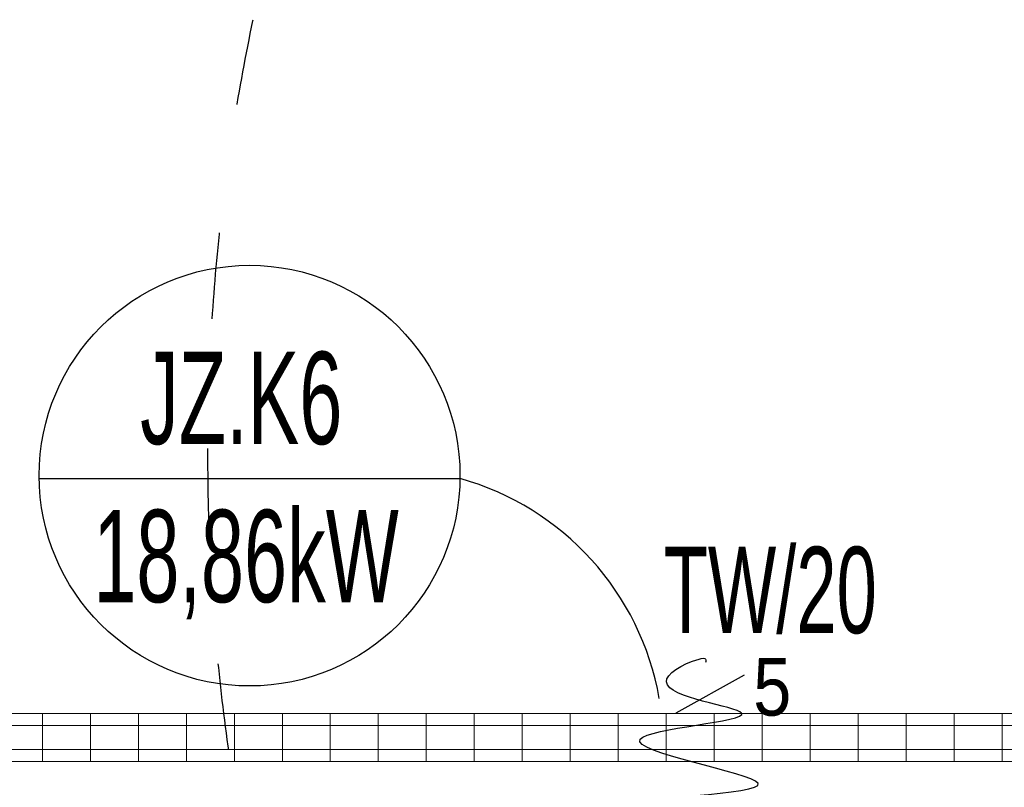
# Model space of a CAD drawing. Header units: millimetres. Extents: x -165365 to -33565, y 7406 to 103342.
# Tile 167 of 256: x -85147 to -83096, y 25785 to 27385. Entities that reach past the tile are written whole.
import ezdxf
from ezdxf.enums import TextEntityAlignment as Align

# ---------------------------------------------------------------- set-up
doc = ezdxf.new("R2010")
doc.units = ezdxf.units.MM
doc.header["$MEASUREMENT"] = 0
doc.linetypes.add('ACAD_ISO03W100', pattern=[150, 60, -90])
doc.layers.add('2DE_PRO_CblfEZ', color=80, linetype='Continuous', lineweight=15)
doc.layers.add('CP_DETAL', color=33, linetype='Continuous', lineweight=9)
for name, color, linetype in [('ELEK CIENKIE', 80, 'Continuous'), ('ELEK GNIAZDA', 234, 'Continuous'), ('ELEK OPIS', 140, 'Continuous'), ('ELEKTRYKA_OPIS GNIAZD', 230, 'Continuous')]:
    doc.layers.add(name, color=color, linetype=linetype)
doc.styles.add('Arial', font='arial.ttf')
doc.styles.add('CP_ATTR', font='arial.ttf')

# ---------------------------------------------------------------- blocks, each defined once
blk = doc.blocks.new('wypust 5-przewodowy')
at = {"layer": 'ELEK GNIAZDA'}
h = blk.add_hatch(dxfattribs=at)
h.set_pattern_fill('ANSI31', color=256, scale=0.40095, angle=360, style=0)
h.set_pattern_definition([(45, (50826.497237, 127255.50113), (-0.03543930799, 0.03543930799), [])])
edge = h.paths.add_edge_path()
edge.add_line((4, 2.63), (1.14, 2.63))
edge.add_arc((2.57, 0), 2.99, 118.546, 177.3028)
edge.add_spline(control_points=[(-0.42, 0.14), (-0.28, 0.09), (-0.14, 0.05), (0, 0)], knot_values=[0, 0, 0, 0, 0.181487, 0.181487, 0.181487, 0.181487], weights=[1, 1, 1, 1], degree=3, periodic=0)
edge.add_line((0, 0), (-0.43, 0))
edge.add_arc((2.57, 0), 2.99, 180, 0)
edge.add_arc((2.57, 0), 2.99, 0, 61.454)
blk.add_line((-4.78, 27.63), (9.47, 35.6), dxfattribs=at)
blk.add_spline([(0, 0), (-16.03, 7.5), (12.28, 12.95), (-12.28, 22.15), (8.87, 27.61), (-6.82, 34.08), (0, 38.85), (1.36, 38.85), (1.36, 38.17)], degree=3, dxfattribs=at)
at = {"layer": 'ELEK GNIAZDA', "style": 'Arial', "width": 0.85}
blk.add_text('5', height=12, dxfattribs=at).set_placement((11.28, 27.07, 5562.84))
blk = doc.blocks.new('2dcblf_korcf54v_b100_h054_5n6moj9')
at = {"layer": 'CP_DETAL'}
h = blk.add_hatch(dxfattribs=at)
h.set_pattern_fill('_USER', color=256, scale=100, angle=90, style=0, pattern_type=0)
h.set_pattern_definition([(90, (-3e-14, -25), (-100, 6e-15), [])])
h.paths.add_polyline_path([(0, 50), (12060.5, 50), (12060.5, -50), (0, -50)])
for p, q in [((0, 50), (12060.5, 50)), ((0, -50), (12060.5, -50))]:
    blk.add_line(p, q)
for p, q in [((12060.5, 25), (0, 25)), ((0, -25), (12060.5, -25))]:
    blk.add_line(p, q, dxfattribs=at)
at = {"linetype": 'ByBlock', "style": 'CP_ATTR', "flags": 9}
for tag in ['NAME', 'NUMBER', 'GROUP', 'ORDER-NO', 'PRODUCER', 'COUPLERS', 'MOUNTDIST', 'MOUNTINGS', 'OTHER', 'WEIGHT', 'DIVIDER', 'COVER']:
    blk.add_attdef(tag, text='', height=0.00005, dxfattribs=at).set_placement((-0.1, 0), align=Align.MIDDLE_LEFT)

msp = doc.modelspace()

# ---------------------------------------------------------------- linework, layer by layer
at = {"layer": 'ELEK CIENKIE', "color": 80, "linetype": 'ACAD_ISO03W100', "ltscale": 3}
msp.add_circle((-80405, 26479.5), 4350, dxfattribs=at)
at = {"layer": 'ELEK OPIS'}
msp.add_line((-85106.57244, 26428.77668), (-84229.71449, 26428.77668), dxfattribs=at)
msp.add_circle((-84668.18564, 26434.85759), 438.42898, dxfattribs=at)
msp.add_arc((-84385.71923, 25870.19333), 579.95934, 9.95965354, 74.39567352, dxfattribs=at)

# ---------------------------------------------------------------- block references
at = {"layer": '2DE_PRO_CblfEZ'}
msp.add_blockref('2dcblf_korcf54v_b100_h054_5n6moj9', (-88448.30431, 25889.11426), dxfattribs=at)
at = {"layer": 'ELEK GNIAZDA', "xscale": 10, "yscale": 10, "zscale": 10}
msp.add_blockref('wypust 5-przewodowy', (-83731.52448, 25664), dxfattribs=at)

# ---------------------------------------------------------------- texts
at = {"layer": 'ELEK OPIS', "style": 'Arial', "width": 0.6}
for s, p in [('JZ.K6', (-84896.14012, 26500.58838)), ('18,86kW', (-84993.76667, 26171.13445))]:
    msp.add_text(s, height=192.456, dxfattribs=at).set_placement(p)
at = {"layer": 'ELEKTRYKA_OPIS GNIAZD', "style": 'Arial', "width": 0.6}
msp.add_text('TW/20', height=180, dxfattribs=at).set_placement((-83805.34533, 26106.57173))

doc.saveas('drawing.dxf')
